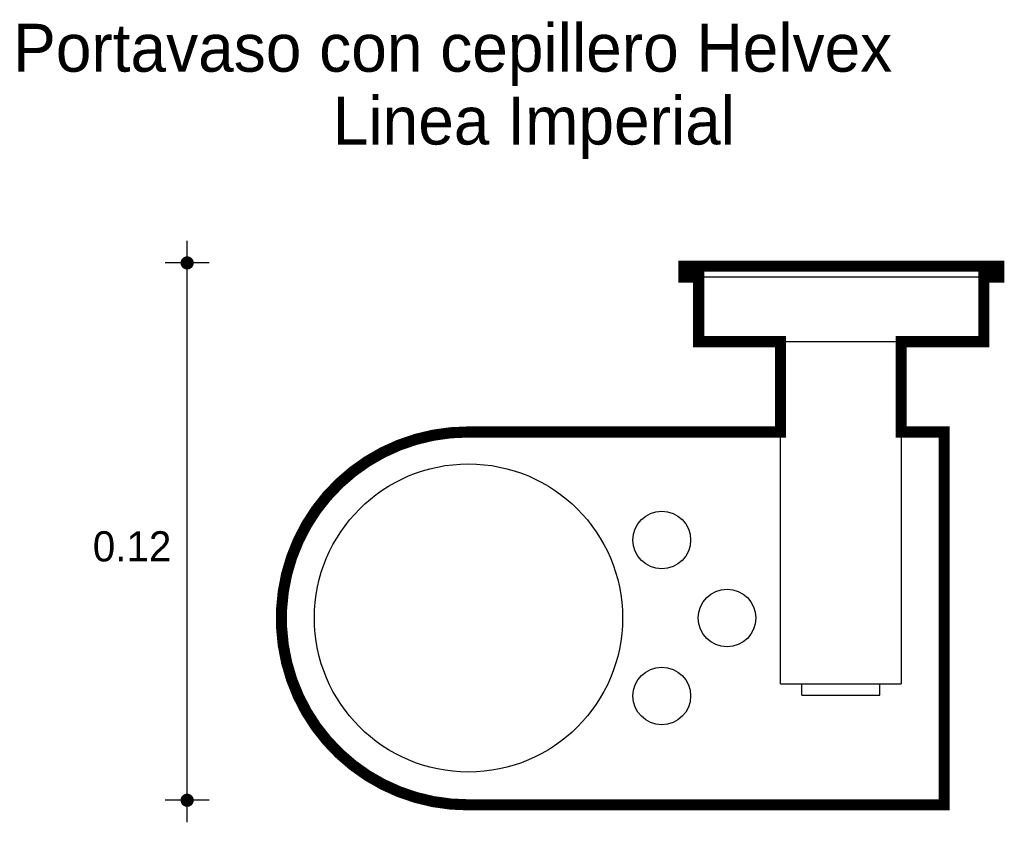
# Model space of a CAD drawing. Extents: x 8.294 to 8.519, y 4.714 to 4.897.
import ezdxf

# ---------------------------------------------------------------- set-up
doc = ezdxf.new("R2010")
doc.units = 0
doc.header["$MEASUREMENT"] = 0
for name, color, linetype in [('BORDE', 2, 'CONTINUOUS'), ('COTAS', 6, 'CONTINUOUS'), ('DIBUJO', 5, 'CONTINUOUS'), ('TEXTO', 4, 'CONTINUOUS')]:
    doc.layers.add(name, color=color, linetype=linetype)

msp = doc.modelspace()

# ---------------------------------------------------------------- linework, layer by layer
at = {"layer": 'BORDE', "const_width": 0.002542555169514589}
msp.add_lwpolyline([(8.517285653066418, 4.838216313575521), (8.517285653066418, 4.840758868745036), (8.445394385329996, 4.840758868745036), (8.445394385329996, 4.838216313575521), (8.448775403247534, 4.838216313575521), (8.448775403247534, 4.823490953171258), (8.467468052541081, 4.823490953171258), (8.467468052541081, 4.802880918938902), (8.396219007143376, 4.802880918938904, 1.003730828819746), (8.39621900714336, 4.717750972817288), (8.504814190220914, 4.717750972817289), (8.504814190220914, 4.802880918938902), (8.494989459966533, 4.802880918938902), (8.494989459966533, 4.823490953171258), (8.51390463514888, 4.823490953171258), (8.51390463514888, 4.838216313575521)], format="xyb", close=True, dxfattribs=at)
at = {"layer": 'COTAS'}
for p, q in [((8.331991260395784, 4.71376434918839), (8.331991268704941, 4.846519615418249)), ((8.337028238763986, 4.841482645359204), (8.326954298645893, 4.841482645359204)), ((8.33702823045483, 4.718801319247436), (8.326954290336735, 4.718801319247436))]:
    msp.add_line(p, q, dxfattribs=at)
at = {"layer": 'COTAS', "const_width": 0.001511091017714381}
for points in [[(8.331991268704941, 4.840727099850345, 1), (8.331991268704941, 4.84223819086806, 1)], [(8.331991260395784, 4.71804577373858, 1), (8.331991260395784, 4.719556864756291, 1)]]:
    msp.add_lwpolyline(points, format="xyb", close=True, dxfattribs=at)
at = {"layer": 'DIBUJO'}
for p, q in [((8.517285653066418, 4.840758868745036), (8.445394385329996, 4.840758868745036)), ((8.445394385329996, 4.840758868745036), (8.445394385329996, 4.838216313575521)), ((8.517285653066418, 4.840758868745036), (8.517285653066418, 4.838216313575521)), ((8.517285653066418, 4.838216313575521), (8.445394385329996, 4.838216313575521)), ((8.448775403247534, 4.838216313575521), (8.448775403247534, 4.823490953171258)), ((8.51390463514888, 4.838216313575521), (8.51390463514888, 4.823490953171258)), ((8.51390463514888, 4.823490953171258), (8.448775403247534, 4.823490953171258)), ((8.46746805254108, 4.745361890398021), (8.467468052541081, 4.823490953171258)), ((8.494989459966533, 4.823490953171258), (8.494989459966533, 4.745361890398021)), ((8.396219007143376, 4.802880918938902), (8.467468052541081, 4.802880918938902)), ((8.494989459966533, 4.802880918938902), (8.504814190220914, 4.802880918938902)), ((8.504814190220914, 4.802880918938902), (8.504814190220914, 4.717750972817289)), ((8.46746805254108, 4.745361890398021), (8.494989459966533, 4.745361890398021)), ((8.472324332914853, 4.742819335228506), (8.472324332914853, 4.745361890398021)), ((8.490122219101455, 4.742819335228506), (8.490122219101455, 4.745361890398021)), ((8.472324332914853, 4.742819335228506), (8.490122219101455, 4.742819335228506)), ((8.39621900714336, 4.717750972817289), (8.504814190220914, 4.717750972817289))]:
    msp.add_line(p, q, dxfattribs=at)
for centre, radius in [((8.396219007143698, 4.760420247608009), 0.03517809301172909), ((8.440358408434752, 4.778218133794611), 0.006580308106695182), ((8.455261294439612, 4.760420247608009), 0.006580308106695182), ((8.440358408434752, 4.742622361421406), 0.006580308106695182)]:
    msp.add_circle(centre, radius, dxfattribs=at)
msp.add_arc((8.396060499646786, 4.760315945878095), 0.04256526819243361, 89.78663751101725, 270.2133624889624, dxfattribs=at)

# ---------------------------------------------------------------- texts
at = {"layer": 'COTAS'}
msp.add_text('0.12', height=0.006890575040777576, dxfattribs=at).set_placement((8.310445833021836, 4.773326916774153))
at = {"layer": 'TEXTO'}
for s, p in [('Portavaso con cepillero Helvex', (8.2922514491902, 4.885138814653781)), ('Linea Imperial', (8.365246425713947, 4.868509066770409))]:
    msp.add_text(s, height=0.01093275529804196, dxfattribs=at).set_placement(p)

doc.saveas('drawing.dxf')
